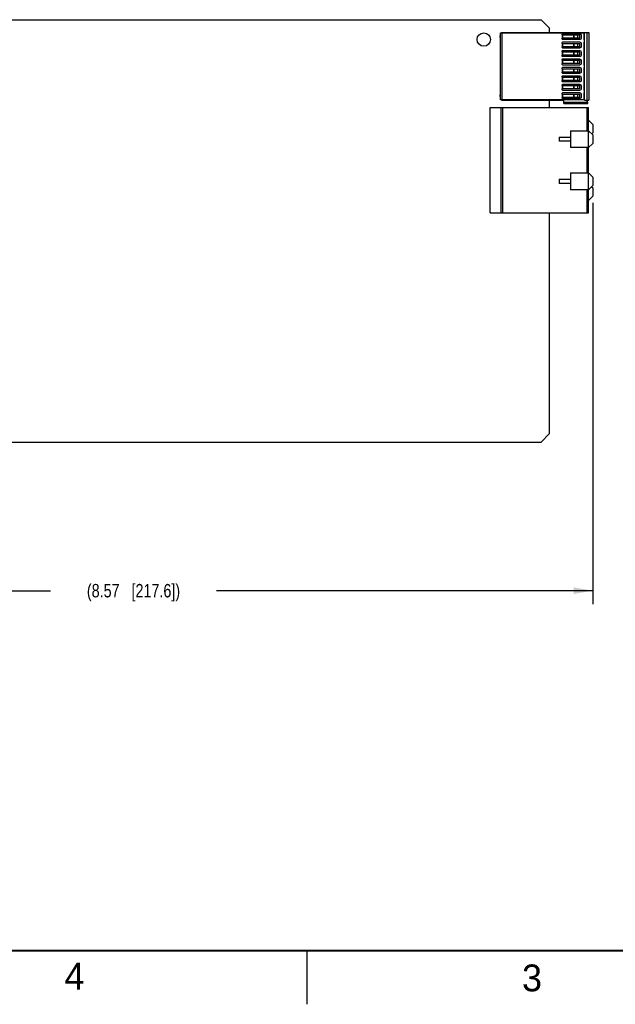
# Model space of a CAD drawing. Header units: inches. Extents: x 0 to 34, y 0 to 22.
# Tile 33 of 84: x 18.6 to 24.1, y 0 to 9.2. Entities that reach past the tile are written whole.
import ezdxf

# ---------------------------------------------------------------- set-up
doc = ezdxf.new("R2010")
doc.units = ezdxf.units.IN
doc.header["$LTSCALE"] = 1.87
doc.header["$MEASUREMENT"] = 0
doc.layers.get('0').update_dxf_attribs({"linetype": 'CONTINUOUS'})
doc.layers.add('DIMENSIONS', color=7, linetype='CONTINUOUS')
doc.styles.get("Standard").update_dxf_attribs({"font": 'txt', "width": 0.8})
doc.styles.add('TEXTSTYLE_2', font='txt')
doc.dimstyles.new('DIMSTYLE_1', dxfattribs={"dimtxt": 0.125, "dimasz": 0.18, "dimexe": 0.125, "dimexo": 0.0625, "dimgap": 0.0625, "dimtad": 0, "dimtih": 1, "dimtoh": 1, "dimzin": 4, "dimdsep": 46, "dimtxsty": 'STANDARD', "dimblk": '_FILLED', "dimblk1": '_FILLED', "dimblk2": '_FILLED', "dimcen": 0.09, "dimadec": 0, "dimazin": 0, "dimtp": 0.005, "dimtm": 0.005, "dimtfac": 1, "dimtofl": 0, "dimtmove": 0, "dimatfit": 3, "dimldrblk": '_FILLED', "dimfxl": 1, "dimtolj": 1, "dimtzin": 4, "dimarcsym": 0})

# ---------------------------------------------------------------- blocks, each defined once
blk = doc.blocks.new('_FILLED')
at = {"color": 0, "linetype": 'BYBLOCK'}
blk.add_solid([(0, 0), (-1, 0.174), (-1, -0.174)], dxfattribs=at)
blk = doc.blocks.new('*D1')
at = {"layer": 'DIMENSIONS', "color": 2, "linetype": 'CONTINUOUS'}
for p, q in [((23.9155, 7.4716), (23.9155, 3.7311)), ((15.3481, 5.8978), (15.3481, 3.7311)), ((15.3481, 3.8561), (18.8568, 3.8561)), ((23.9155, 3.8561), (20.4068, 3.8561))]:
    blk.add_line(p, q, dxfattribs=at)
at = {"layer": 'DIMENSIONS', "color": 2, "linetype": 'CONTINUOUS', "xscale": 0.18, "yscale": 0.18, "zscale": 0.18, "rotation": 180}
blk.add_blockref('_FILLED', (15.3481, 3.8561), dxfattribs=at)
at = {"layer": 'DIMENSIONS', "color": 2, "linetype": 'CONTINUOUS', "xscale": 0.18, "yscale": 0.18, "zscale": 0.18}
blk.add_blockref('_FILLED', (23.9155, 3.8561), dxfattribs=at)
at = {"layer": 'DIMENSIONS', "color": 2, "linetype": 'CONTINUOUS', "insert": (19.6318, 3.9186), "char_height": 0.125, "width": 1.425, "attachment_point": 2, "line_spacing_factor": 0.9}
blk.add_mtext('(8.57{\\Ftxt.shx;\\W1.000000;\\H0.125000; }[217.6])', dxfattribs=at)

msp = doc.modelspace()

# ---------------------------------------------------------------- linework, layer by layer
at = {"color": 7, "linetype": 'CONTINUOUS'}
for p, q in [((17.1327, 9.179), (23.4332, 9.179)), ((23.4332, 9.179), (23.5119, 9.1003)), ((23.5119, 9.0595), (23.5119, 9.1003)), ((23.0548, 9.0562), (23.8308, 9.0562)), ((23.0548, 8.4329), (23.0548, 9.0562)), ((23.0651, 9.0595), (23.8781, 9.0595)), ((23.0651, 9.0562), (23.0651, 9.0595)), ((23.0714, 8.4329), (23.0714, 9.0562)), ((23.627, 9.0422), (23.627, 9.0373)), ((23.627, 9.0373), (23.7954, 9.0373)), ((23.7954, 9.0058), (23.627, 9.0058)), ((23.627, 9.0058), (23.627, 9.0008)), ((23.7954, 9.0471), (23.6319, 9.0471)), ((23.6319, 8.9959), (23.7954, 8.9959)), ((23.6323, 9.0373), (23.6323, 9.0058)), ((23.6333, 9.0058), (23.6333, 9.0373)), ((23.7373, 9.0373), (23.7373, 9.0058)), ((23.7395, 9.0058), (23.7395, 9.0373)), ((23.7765, 9.0058), (23.7765, 9.0373)), ((23.7954, 9.0058), (23.7954, 9.0373)), ((23.8111, 9.0117), (23.8111, 9.0314)), ((23.8308, 9.0562), (23.8308, 8.9979)), ((23.8387, 8.4296), (23.8387, 9.0595)), ((23.8623, 8.4296), (23.8623, 9.0595)), ((23.8781, 9.0595), (23.8781, 8.4296)), ((23.627, 8.9634), (23.627, 8.9585)), ((23.627, 8.9585), (23.7954, 8.9585)), ((23.7954, 8.927), (23.627, 8.927)), ((23.627, 8.927), (23.627, 8.9221)), ((23.7954, 8.9684), (23.6319, 8.9684)), ((23.6319, 8.9172), (23.7954, 8.9172)), ((23.6323, 8.9585), (23.6323, 8.927)), ((23.6333, 8.927), (23.6333, 8.9585)), ((23.7373, 8.9585), (23.7373, 8.927)), ((23.7395, 8.927), (23.7395, 8.9585)), ((23.7765, 8.927), (23.7765, 8.9585)), ((23.7954, 8.927), (23.7954, 8.9585)), ((23.8111, 8.9329), (23.8111, 8.9526)), ((23.8308, 8.9664), (23.8308, 8.7617)), ((23.8367, 8.992), (23.8386, 8.992)), ((23.8386, 8.9723), (23.8367, 8.9723)), ((23.627, 8.8847), (23.627, 8.8798)), ((23.627, 8.8798), (23.7954, 8.8798)), ((23.7954, 8.8483), (23.627, 8.8483)), ((23.627, 8.8483), (23.627, 8.8434)), ((23.7954, 8.8896), (23.6319, 8.8896)), ((23.6319, 8.8384), (23.7954, 8.8384)), ((23.6323, 8.8798), (23.6323, 8.8483)), ((23.6333, 8.8483), (23.6333, 8.8798)), ((23.7373, 8.8798), (23.7373, 8.8483)), ((23.7395, 8.8483), (23.7395, 8.8798)), ((23.7765, 8.8483), (23.7765, 8.8798)), ((23.7954, 8.8483), (23.7954, 8.8798)), ((23.8111, 8.8542), (23.8111, 8.8739)), ((23.627, 8.806), (23.627, 8.801)), ((23.627, 8.801), (23.7954, 8.801)), ((23.7954, 8.7695), (23.627, 8.7695)), ((23.627, 8.7695), (23.627, 8.7646)), ((23.627, 8.7272), (23.627, 8.7223)), ((23.627, 8.7223), (23.7954, 8.7223)), ((23.7954, 8.8109), (23.6319, 8.8109)), ((23.6319, 8.7597), (23.7954, 8.7597)), ((23.7954, 8.7321), (23.6319, 8.7321)), ((23.6323, 8.801), (23.6323, 8.7695)), ((23.6323, 8.7223), (23.6323, 8.6908)), ((23.6333, 8.7695), (23.6333, 8.801)), ((23.6333, 8.6908), (23.6333, 8.7223)), ((23.7373, 8.801), (23.7373, 8.7695)), ((23.7373, 8.7223), (23.7373, 8.6908)), ((23.7395, 8.7695), (23.7395, 8.801)), ((23.7395, 8.6908), (23.7395, 8.7223)), ((23.7765, 8.7695), (23.7765, 8.801)), ((23.7765, 8.6908), (23.7765, 8.7223)), ((23.7954, 8.7695), (23.7954, 8.801)), ((23.7954, 8.6908), (23.7954, 8.7223)), ((23.8111, 8.7755), (23.8111, 8.7951)), ((23.8308, 8.7302), (23.8308, 8.5255)), ((23.8367, 8.7558), (23.8386, 8.7558)), ((23.8386, 8.7361), (23.8367, 8.7361)), ((23.7954, 8.6908), (23.627, 8.6908)), ((23.627, 8.6908), (23.627, 8.6859)), ((23.627, 8.6485), (23.627, 8.6436)), ((23.627, 8.6436), (23.7954, 8.6436)), ((23.6319, 8.681), (23.7954, 8.681)), ((23.7954, 8.6534), (23.6319, 8.6534)), ((23.6323, 8.6436), (23.6323, 8.6121)), ((23.6333, 8.6121), (23.6333, 8.6436)), ((23.7373, 8.6436), (23.7373, 8.6121)), ((23.7395, 8.6121), (23.7395, 8.6436)), ((23.7765, 8.6121), (23.7765, 8.6436)), ((23.7954, 8.6121), (23.7954, 8.6436)), ((23.8111, 8.6967), (23.8111, 8.7164)), ((23.8111, 8.618), (23.8111, 8.6377)), ((23.7954, 8.6121), (23.627, 8.6121)), ((23.627, 8.6121), (23.627, 8.6071)), ((23.627, 8.5697), (23.627, 8.5648)), ((23.627, 8.5648), (23.7954, 8.5648)), ((23.6319, 8.6022), (23.7954, 8.6022)), ((23.7954, 8.5747), (23.6319, 8.5747)), ((23.6323, 8.5648), (23.6323, 8.5333)), ((23.6333, 8.5333), (23.6333, 8.5648)), ((23.7373, 8.5648), (23.7373, 8.5333)), ((23.7395, 8.5333), (23.7395, 8.5648)), ((23.7765, 8.5333), (23.7765, 8.5648)), ((23.7954, 8.5333), (23.7954, 8.5648)), ((23.8111, 8.5392), (23.8111, 8.5589)), ((23.7954, 8.5333), (23.627, 8.5333)), ((23.627, 8.5333), (23.627, 8.5284)), ((23.627, 8.491), (23.627, 8.4861)), ((23.627, 8.4861), (23.7954, 8.4861)), ((23.7954, 8.4546), (23.627, 8.4546)), ((23.627, 8.4546), (23.627, 8.4497)), ((23.6319, 8.5235), (23.7954, 8.5235)), ((23.7954, 8.4959), (23.6319, 8.4959)), ((23.6319, 8.4447), (23.7954, 8.4447)), ((23.6323, 8.4861), (23.6323, 8.4546)), ((23.6333, 8.4546), (23.6333, 8.4861)), ((23.7373, 8.4861), (23.7373, 8.4546)), ((23.7395, 8.4546), (23.7395, 8.4861)), ((23.7765, 8.4546), (23.7765, 8.4861)), ((23.7954, 8.4546), (23.7954, 8.4861)), ((23.8111, 8.4605), (23.8111, 8.4802)), ((23.8308, 8.494), (23.8308, 8.4329)), ((23.8367, 8.5195), (23.8386, 8.5195)), ((23.8386, 8.4999), (23.8367, 8.4999)), ((22.9588, 8.3607), (23.8761, 8.3607)), ((22.9588, 7.3784), (22.9588, 8.3607)), ((23.8308, 8.4329), (23.0548, 8.4329)), ((23.0572, 8.3607), (23.0572, 7.3784)), ((23.0651, 8.4296), (23.0651, 8.4329)), ((23.0651, 8.4296), (23.6458, 8.4296)), ((23.0769, 7.3784), (23.0769, 8.3607)), ((23.5119, 8.3607), (23.5119, 8.4296)), ((23.6458, 8.3981), (23.6458, 8.4296)), ((23.8604, 8.406), (23.6458, 8.406)), ((23.6458, 8.3981), (23.869, 8.3981)), ((23.8387, 8.4296), (23.8781, 8.4296)), ((23.8584, 8.4296), (23.8604, 8.406)), ((23.8603, 8.3607), (23.8603, 8.1443)), ((23.869, 8.3981), (23.8663, 8.4296)), ((23.8761, 7.3784), (23.8761, 8.3607)), ((23.9155, 8.2034), (23.8761, 8.2428)), ((23.9155, 8.2034), (23.9155, 8.1246)), ((23.6005, 8.0853), (23.7068, 8.0853)), ((23.6005, 8.0853), (23.6005, 8.0459)), ((23.7068, 8.1443), (23.8761, 8.1443)), ((23.7068, 8.1443), (23.7068, 7.9869)), ((23.9155, 8.105), (23.8761, 8.1443)), ((23.9056, 8.1148), (23.9155, 8.1246)), ((23.9155, 8.105), (23.9155, 8.0262)), ((23.7068, 8.0459), (23.6005, 8.0459)), ((23.8761, 7.9869), (23.7068, 7.9869)), ((23.8603, 7.9869), (23.8603, 7.7506)), ((23.8761, 7.9869), (23.9155, 8.0262)), ((23.7068, 7.7506), (23.8761, 7.7506)), ((23.7068, 7.7506), (23.7068, 7.5932)), ((23.9155, 7.7113), (23.8761, 7.7506)), ((23.9155, 7.7113), (23.9155, 7.6325)), ((23.6005, 7.6916), (23.7068, 7.6916)), ((23.6005, 7.6916), (23.6005, 7.6522)), ((23.7068, 7.6522), (23.6005, 7.6522)), ((23.8761, 7.5932), (23.9155, 7.6325)), ((23.9155, 7.6128), (23.9056, 7.6227)), ((23.8761, 7.5932), (23.7068, 7.5932)), ((23.8603, 7.5932), (23.8603, 7.3784)), ((23.8761, 7.4947), (23.9155, 7.5341)), ((23.9155, 7.6128), (23.9155, 7.5341)), ((22.9588, 7.3784), (23.8761, 7.3784)), ((23.5119, 5.3207), (23.5119, 7.3784)), ((17.2982, 5.242), (23.4332, 5.242)), ((23.5119, 5.3207), (23.4332, 5.242))]:
    msp.add_line(p, q, dxfattribs=at)
at = {"color": 2, "linetype": 'CONTINUOUS'}
msp.add_line((21.25, 0), (21.25, 0.5), dxfattribs=at)
at = {"color": 7, "linetype": 'CONTINUOUS', "const_width": 0.02}
msp.add_lwpolyline([(0.5, 0.5), (33.5, 0.5)], dxfattribs=at)
at = {"color": 7, "linetype": 'CONTINUOUS'}
msp.add_circle((22.8989, 8.994), 0.0625, dxfattribs=at)
for centre, radius, start, end in [((23.0592, 9.0215), 0.012, 113.12855, 246.54955), ((23.6319, 9.0422), 0.00492, 90.00519, 179.99989), ((23.6319, 9.0008), 0.00492, 179.99989, 269.99216), ((23.7954, 9.0314), 0.0157, 359.99946, 89.99839), ((23.7954, 9.0117), 0.0157, 269.99675, 359.99975), ((23.8367, 8.9979), 0.00591, 179.99891, 270.00015), ((23.6319, 8.9634), 0.00492, 90.00519, 179.99989), ((23.6319, 8.9221), 0.00492, 179.99989, 269.99216), ((23.7954, 8.9526), 0.0157, 359.99946, 89.99839), ((23.7954, 8.9329), 0.0157, 269.99675, 359.99975), ((23.8367, 8.9664), 0.00591, 90.00363, 179.98286), ((23.6319, 8.8847), 0.00492, 90.00519, 179.99989), ((23.6319, 8.8434), 0.00492, 179.99989, 269.99216), ((23.7954, 8.8739), 0.0157, 359.99946, 89.99839), ((23.7954, 8.8542), 0.0157, 269.99675, 359.99975), ((23.6319, 8.806), 0.00492, 90.00519, 179.99989), ((23.6319, 8.7646), 0.00492, 179.99989, 269.99216), ((23.6319, 8.7272), 0.00492, 90.00519, 179.99989), ((23.7954, 8.7951), 0.0157, 359.99946, 89.99839), ((23.7954, 8.7755), 0.0157, 269.99675, 359.99975), ((23.7954, 8.7164), 0.0157, 359.99946, 89.99839), ((23.8367, 8.7617), 0.00591, 179.97922, 270.00015), ((23.8367, 8.7302), 0.00591, 90.00363, 179.99824), ((23.6319, 8.6859), 0.00492, 179.99989, 269.99216), ((23.6319, 8.6485), 0.00492, 90.00519, 179.99989), ((23.7954, 8.6967), 0.0157, 269.99675, 359.99975), ((23.7954, 8.6377), 0.0157, 359.99946, 89.99839), ((23.6319, 8.6071), 0.00492, 179.99989, 269.99216), ((23.6319, 8.5697), 0.00492, 90.00519, 179.99989), ((23.7954, 8.618), 0.0157, 269.99675, 359.99975), ((23.7954, 8.5589), 0.0157, 359.99946, 89.99839), ((23.7954, 8.5392), 0.0157, 269.99675, 359.99975), ((23.0592, 8.4703), 0.012, 111.65389, 248.34618), ((23.6319, 8.5284), 0.00492, 179.99989, 269.99216), ((23.6319, 8.491), 0.00492, 90.00519, 179.99989), ((23.6319, 8.4497), 0.00492, 179.99989, 269.99216), ((23.7954, 8.4802), 0.0157, 359.99946, 89.99839), ((23.7954, 8.4605), 0.0157, 269.99675, 359.99975), ((23.8367, 8.5255), 0.00591, 179.9946, 270.00015), ((23.8367, 8.494), 0.00591, 90.00363, 179.99933)]:
    msp.add_arc(centre, radius, start, end, dxfattribs=at)
msp.add_open_spline([(23.869, 8.3981), (23.8672, 8.3981), (23.8641, 8.3992), (23.8613, 8.4024), (23.8605, 8.4047), (23.8604, 8.406)], degree=3, knots=[0, 0, 0, 0, 0.445873, 0.706837, 1, 1, 1, 1], dxfattribs=at)

# ---------------------------------------------------------------- texts
at = {"color": 2, "linetype": 'CONTINUOUS', "char_height": 0.25, "width": 0.25, "attachment_point": 1, "line_spacing_factor": 0.9, "style": 'TEXTSTYLE_2'}
for s, insert in [('4', (18.9884, 0.3869)), ('3', (23.2555, 0.371))]:
    msp.add_mtext(s, dxfattribs=dict(at, insert=insert))

# ---------------------------------------------------------------- dimensions: what is measured, and where the dimension line sits
at = {"layer": 'DIMENSIONS', "color": 2, "linetype": 'CONTINUOUS'}
dim = msp.add_linear_dim(base=(23.9155, 3.8561), p1=(15.3481, 5.9603), p2=(23.9155, 7.5341), text='(<>)', dimstyle='DIMSTYLE_1', dxfattribs=at)
dim.commit()
dim.dimension.update_dxf_attribs({"geometry": '*D1', "text_midpoint": (19.6318, 3.8561), "dimtype": 160})

doc.saveas('drawing.dxf')
